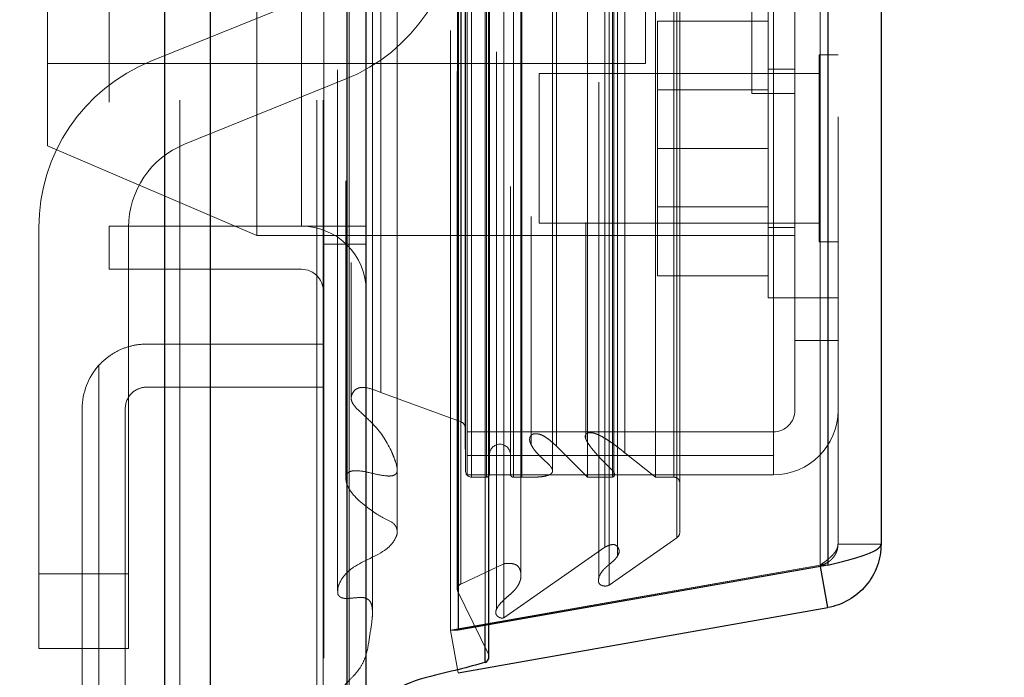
# Model space of a CAD drawing. Header units: inches. Extents: x 0.2 to 10.8, y 0.2 to 8.2.
# Tile 23 of 98: x 1.9414 to 2.0787, y 3.1955 to 3.2872. Entities that reach past the tile are written whole.
import ezdxf

# ---------------------------------------------------------------- set-up
doc = ezdxf.new("R2010")
doc.units = ezdxf.units.IN
doc.header["$MEASUREMENT"] = 0
doc.linetypes.add('HIDDEN', pattern=[0.07500000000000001, 0.05, -0.025])
doc.layers.add('DIMENSIONS', color=140, linetype='Continuous')
doc.layers.add('SLD-0', color=179, linetype='Continuous')
doc.styles.add('SLDTEXTSTYLE0', font='TXT', dxfattribs={"width": 0.7})
doc.dimstyles.new('SLDDIMSTYLE1', dxfattribs={"dimtxt": 0.0849609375, "dimasz": 0.13, "dimexe": 0, "dimexo": 0.0625, "dimgap": 0.021240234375, "dimtad": 0, "dimtih": 1, "dimtoh": 1, "dimlfac": 12, "dimrnd": 1e-09, "dimzin": 12, "dimdsep": 46, "dimtxsty": 'SLDTEXTSTYLE0', "dimsah": 1, "dimcen": 0.09, "dimadec": 0, "dimazin": 3, "dimtfac": 1, "dimtmove": 0, "dimatfit": 0, "dimfxl": 0, "dimfrac": 2, "dimtolj": 1, "dimtzin": 12, "dimarcsym": 0})
doc.dimstyles.new('SLDDIMSTYLE3', dxfattribs={"dimtxt": 0.18, "dimasz": 0.13, "dimexe": 0, "dimexo": 0.0625, "dimgap": 0, "dimtad": 0, "dimtih": 1, "dimtoh": 1, "dimdec": 0, "dimrnd": 1e-09, "dimzin": 0, "dimdsep": 46, "dimtxsty": 'Standard', "dimsah": 1, "dimcen": 0.09, "dimadec": 0, "dimazin": 0, "dimtfac": 0.13, "dimtdec": 0, "dimtofl": 0, "dimtmove": 0, "dimatfit": 3, "dimfxl": 0, "dimfrac": 2, "dimtolj": 1, "dimtzin": 0, "dimarcsym": 0})

# ---------------------------------------------------------------- blocks, each defined once
blk = doc.blocks.new('_D_8')
at = {"layer": 'DIMENSIONS'}
for p, q in [((1.837879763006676, 3.250441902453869), (1.837879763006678, 2.891018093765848)), ((1.98971309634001, 3.125962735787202), (1.989713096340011, 2.891018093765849)), ((1.837879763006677, 3.016018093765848), (1.587879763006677, 3.016018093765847)), ((1.98971309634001, 3.016018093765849), (2.195898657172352, 3.01601809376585)), ((2.311022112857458, 3.01601808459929), (2.282492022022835, 3.01601808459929)), ((2.282492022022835, 3.01601808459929), (2.282492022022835, 2.880987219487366)), ((2.563491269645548, 3.01601808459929), (2.592021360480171, 3.01601808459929)), ((2.592021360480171, 3.01601808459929), (2.592021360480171, 2.880987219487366)), ((2.282492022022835, 2.880987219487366), (2.311022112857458, 2.880987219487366)), ((2.592021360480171, 2.880987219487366), (2.563491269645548, 2.880987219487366))]:
    blk.add_line(p, q, dxfattribs=at)
for points in [[(1.837879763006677, 3.016018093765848), (1.707879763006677, 3.036018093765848), (1.707879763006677, 2.996018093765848)], [(1.98971309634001, 3.016018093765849), (2.11971309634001, 2.996018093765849), (2.11971309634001, 3.036018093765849)]]:
    blk.add_solid(points, dxfattribs=at)
at = {"layer": 'DIMENSIONS', "char_height": 0.08333333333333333, "attachment_point": 1, "style": 'SLDTEXTSTYLE0'}
for s, insert in [('1.82', (2.311022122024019, 3.142460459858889)), ('46.3', (2.311022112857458, 2.98840953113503))]:
    blk.add_mtext(s, dxfattribs=dict(at, insert=insert))
blk = doc.blocks.new('_D_9')
at = {"layer": 'DIMENSIONS'}
for p, q in [((1.659401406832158, 3.321796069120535), (1.659401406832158, 3.571796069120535)), ((1.766525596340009, 3.321796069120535), (1.534401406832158, 3.321796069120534)), ((1.659401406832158, 2.982273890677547), (1.659401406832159, 3.169962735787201)), ((1.163911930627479, 2.982273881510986), (1.135381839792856, 2.982273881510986)), ((1.135381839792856, 2.982273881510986), (1.135381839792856, 2.847243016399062)), ((1.416381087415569, 2.982273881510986), (1.444911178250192, 2.982273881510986)), ((1.444911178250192, 2.982273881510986), (1.444911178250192, 2.847243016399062)), ((1.569544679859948, 2.982273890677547), (1.659401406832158, 2.982273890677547)), ((1.135381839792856, 2.847243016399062), (1.163911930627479, 2.847243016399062)), ((1.444911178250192, 2.847243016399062), (1.416381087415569, 2.847243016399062))]:
    blk.add_line(p, q, dxfattribs=at)
for points in [[(1.659401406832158, 3.321796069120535), (1.679401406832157, 3.451796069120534), (1.639401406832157, 3.451796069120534)], [(1.659401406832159, 3.169962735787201), (1.639401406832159, 3.039962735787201), (1.679401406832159, 3.039962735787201)]]:
    blk.add_solid(points, dxfattribs=at)
at = {"layer": 'DIMENSIONS', "char_height": 0.08333333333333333, "attachment_point": 1, "style": 'SLDTEXTSTYLE0'}
for s, insert in [('1.82', (1.16391193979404, 3.108716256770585)), ('46.3', (1.163911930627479, 2.954665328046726))]:
    blk.add_mtext(s, dxfattribs=dict(at, insert=insert))

msp = doc.modelspace()

# ---------------------------------------------------------------- linework, layer by layer
at = {"layer": 'SLD-0', "linetype": 'Continuous', "lineweight": 25}
for p, q in [((1.96163712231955, 3.175962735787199), (1.96163712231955, 5.121792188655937)), ((1.968001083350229, 3.175962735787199), (1.968001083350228, 5.120611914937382)), ((1.987077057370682, 3.175962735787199), (1.987077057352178, 5.111638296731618)), ((1.989713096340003, 3.175962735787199), (1.989713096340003, 5.111379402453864)), ((2.002516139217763, 5.0856752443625), (2.002516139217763, 3.202067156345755)), ((2.054037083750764, 5.076590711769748), (2.054037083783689, 3.211151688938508)), ((2.061474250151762, 5.073645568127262), (2.061474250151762, 3.214096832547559)), ((2.054037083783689, 3.211151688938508), (2.002516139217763, 3.202067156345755)), ((2.054037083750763, 3.205233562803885), (2.053025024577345, 3.210973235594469)), ((2.002516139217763, 3.196149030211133), (2.054037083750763, 3.205233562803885)), ((2.002516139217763, 3.202067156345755), (2.00244670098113, 3.202067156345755)), ((2.00631636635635, 3.19759991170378), (2.00631636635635, 3.202737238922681)), ((2.006825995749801, 3.198367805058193), (2.006825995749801, 3.20282710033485))]:
    msp.add_line(p, q, dxfattribs=at)
at = {"layer": 'SLD-0', "linetype": 'HIDDEN', "lineweight": 18}
for p, q in [((1.96163712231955, 5.121792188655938), (1.96163712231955, 3.175962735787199)), ((1.96163712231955, 5.121792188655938), (1.96163712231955, 3.175962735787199)), ((1.96163712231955, 3.175962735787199), (1.96163712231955, 5.121792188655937)), ((1.96375844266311, 3.175962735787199), (1.96375844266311, 5.120611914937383)), ((1.96375844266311, 3.175962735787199), (1.96375844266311, 5.120611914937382)), ((1.968001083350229, 3.175962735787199), (1.968001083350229, 5.120611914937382)), ((1.982834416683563, 3.175962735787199), (1.982834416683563, 5.111638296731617)), ((1.982834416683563, 3.175962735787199), (1.982834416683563, 5.111638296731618)), ((1.983713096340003, 3.175962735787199), (1.983713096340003, 5.111379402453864)), ((1.987077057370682, 3.175962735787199), (1.987077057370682, 5.111638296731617)), ((1.98733128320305, 3.189596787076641), (1.98733128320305, 5.098145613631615)), ((2.006741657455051, 3.198733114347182), (2.006741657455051, 5.089009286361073)), ((2.006741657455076, 3.198733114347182), (2.006741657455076, 5.089009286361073)), ((2.001474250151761, 5.0856752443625), (2.001474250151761, 3.202067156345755)), ((2.00631636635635, 3.202737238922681), (2.00631636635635, 5.085005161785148)), ((2.006825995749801, 3.20282710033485), (2.006825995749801, 5.08491530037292)), ((2.008879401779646, 3.20380176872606), (2.008879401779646, 5.083940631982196)), ((1.990586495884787, 3.204555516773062), (1.990586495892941, 5.083191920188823)), ((1.990586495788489, 3.204563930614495), (1.990586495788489, 5.083190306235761)), ((2.007887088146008, 5.082694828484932), (2.007887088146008, 3.205018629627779)), ((2.002413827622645, 5.079981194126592), (2.002413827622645, 3.207761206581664)), ((2.002440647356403, 3.207551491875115), (2.002440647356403, 5.08019090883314)), ((2.002892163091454, 3.208515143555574), (2.002892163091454, 5.079227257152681)), ((2.002892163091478, 3.208515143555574), (2.002892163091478, 5.079227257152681)), ((2.023553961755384, 3.208365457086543), (2.023553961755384, 5.079376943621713)), ((2.011277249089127, 3.209706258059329), (2.011277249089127, 5.078038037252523)), ((2.022122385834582, 5.078452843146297), (2.022122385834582, 3.209293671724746)), ((2.052995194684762, 5.076590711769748), (2.052995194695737, 3.211151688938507)), ((2.052995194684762, 3.211151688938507), (2.052995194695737, 5.076590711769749)), ((2.054037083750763, 3.211151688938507), (2.054037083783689, 5.076590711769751)), ((2.008910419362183, 3.211348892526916), (2.008910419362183, 5.076393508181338)), ((2.024734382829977, 3.212398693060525), (2.024734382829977, 5.075347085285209)), ((2.022969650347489, 3.213667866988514), (2.022969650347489, 5.074074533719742)), ((2.032986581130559, 3.214970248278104), (2.032986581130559, 5.072772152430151)), ((2.055474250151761, 5.073645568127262), (2.055474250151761, 3.21409683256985)), ((1.994023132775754, 3.215828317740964), (1.994023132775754, 5.071889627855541)), ((2.033419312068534, 3.215700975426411), (2.033419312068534, 5.072041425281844)), ((2.004406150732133, 3.223418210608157), (2.004406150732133, 5.064324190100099)), ((2.004406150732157, 3.223418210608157), (2.004406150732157, 5.064324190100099)), ((2.00647977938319, 5.064324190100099), (2.00647977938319, 3.223418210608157)), ((2.006479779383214, 3.223418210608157), (2.006479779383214, 5.064324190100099)), ((2.01022977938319, 3.223418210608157), (2.01022977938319, 5.064324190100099)), ((2.010229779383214, 5.064324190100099), (2.010229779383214, 3.223418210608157)), ((2.011402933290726, 3.223418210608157), (2.011402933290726, 5.064324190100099)), ((2.020573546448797, 3.223418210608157), (2.020573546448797, 5.064324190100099)), ((2.024018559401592, 3.223418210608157), (2.024018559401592, 5.064324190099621)), ((2.030053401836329, 3.223418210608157), (2.030053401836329, 5.064324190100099)), ((2.0325859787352, 3.223418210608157), (2.0325859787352, 5.064324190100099)), ((2.032585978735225, 3.223418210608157), (2.032585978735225, 5.064324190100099)), ((2.003563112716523, 3.224251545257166), (2.003563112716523, 5.063490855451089)), ((2.003563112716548, 3.224251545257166), (2.003563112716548, 5.063490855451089)), ((2.006896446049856, 3.223834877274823), (2.006896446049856, 5.063907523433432)), ((2.009813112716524, 5.063907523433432), (2.009813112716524, 3.223834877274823)), ((2.015701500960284, 3.224334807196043), (2.015701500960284, 5.06344901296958)), ((2.024230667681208, 3.224082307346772), (2.024230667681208, 5.06366303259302)), ((2.00380758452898, 3.226412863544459), (2.00380758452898, 5.061329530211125)), ((2.016248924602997, 3.227713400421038), (2.016248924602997, 5.060029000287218)), ((2.016248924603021, 3.227713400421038), (2.016248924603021, 5.060029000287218)), ((2.02574515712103, 3.226784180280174), (2.02574515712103, 5.060958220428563)), ((2.012693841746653, 5.059758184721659), (2.012693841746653, 3.227969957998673)), ((2.020304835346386, 5.058928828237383), (2.020304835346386, 3.228814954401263)), ((2.00349272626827, 3.23033139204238), (2.00349272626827, 5.057411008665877)), ((2.003492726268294, 3.23033139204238), (2.003492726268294, 5.057411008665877)), ((2.002945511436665, 3.231104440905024), (2.002945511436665, 5.056637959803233)), ((2.002945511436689, 3.231104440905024), (2.002945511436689, 5.056637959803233)), ((1.987619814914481, 5.053326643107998), (1.987619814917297, 3.234429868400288)), ((1.991753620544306, 3.235194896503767), (1.991753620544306, 5.052547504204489)), ((1.980713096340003, 3.258379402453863), (1.980713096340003, 5.029296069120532)), ((1.980713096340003, 3.258379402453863), (1.980713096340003, 5.029296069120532)), ((1.980713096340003, 3.258379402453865), (1.980713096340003, 5.029296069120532)), ((1.980713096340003, 3.258379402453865), (1.980713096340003, 5.029296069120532)), ((1.95387976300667, 3.575671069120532), (1.95387976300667, 3.258379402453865)), ((1.974474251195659, 3.257107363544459), (1.974474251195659, 3.398774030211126)), ((1.945307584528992, 3.269607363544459), (1.945307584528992, 3.386274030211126)), ((2.028640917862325, 3.281065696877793), (2.028640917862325, 3.374815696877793)), ((2.043474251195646, 3.276874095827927), (2.043474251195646, 3.333290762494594)), ((2.046474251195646, 3.226412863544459), (2.046474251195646, 3.296412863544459)), ((2.049474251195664, 3.242482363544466), (2.049474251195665, 3.296412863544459)), ((1.959712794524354, 3.281398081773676), (1.982105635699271, 3.290454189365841)), ((2.04572425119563, 3.290065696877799), (2.045724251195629, 3.269232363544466)), ((2.045724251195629, 3.286982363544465), (2.030307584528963, 3.286982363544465)), ((2.030307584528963, 3.286982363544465), (2.030307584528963, 3.269232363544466)), ((2.052870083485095, 3.282253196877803), (2.052870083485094, 3.269232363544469)), ((2.055474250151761, 3.282253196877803), (2.052870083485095, 3.282253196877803)), ((1.945307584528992, 3.281065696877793), (2.028640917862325, 3.281065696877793)), ((2.04947425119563, 3.280274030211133), (2.04572425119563, 3.280274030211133)), ((1.986792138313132, 3.278865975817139), (1.964399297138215, 3.269809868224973)), ((2.013807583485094, 3.279649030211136), (2.013807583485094, 3.269232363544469)), ((2.052870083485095, 3.279649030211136), (2.013807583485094, 3.279649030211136)), ((2.04572425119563, 3.277394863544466), (2.030307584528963, 3.277394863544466)), ((2.043474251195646, 3.276874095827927), (2.049474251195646, 3.276874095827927)), ((1.945307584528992, 3.269607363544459), (1.974474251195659, 3.257107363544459)), ((2.013807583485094, 3.269232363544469), (2.013807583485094, 3.258815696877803)), ((2.045724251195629, 3.269232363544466), (2.030307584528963, 3.269232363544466)), ((2.030307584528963, 3.269232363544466), (2.030307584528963, 3.251482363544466)), ((2.045724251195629, 3.269232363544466), (2.04572425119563, 3.248399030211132)), ((2.052870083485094, 3.269232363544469), (2.052870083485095, 3.256211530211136)), ((2.030307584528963, 3.261069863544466), (2.04572425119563, 3.261069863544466)), ((1.944085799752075, 3.209959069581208), (1.944085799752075, 3.258221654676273)), ((1.95387976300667, 3.252379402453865), (1.95387976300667, 3.258379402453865)), ((1.95387976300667, 3.258379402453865), (1.980713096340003, 3.258379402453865)), ((1.956585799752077, 3.258221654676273), (1.956585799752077, 3.209959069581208)), ((1.980713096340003, 3.258379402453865), (1.983713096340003, 3.258379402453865)), ((1.983713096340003, 3.258379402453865), (1.989713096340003, 3.258379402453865)), ((2.013807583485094, 3.258815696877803), (2.052870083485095, 3.258815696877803)), ((2.04572425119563, 3.258190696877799), (2.04947425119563, 3.258190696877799)), ((1.974474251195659, 3.257107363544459), (2.049474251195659, 3.257107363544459)), ((1.983713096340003, 3.255879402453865), (1.989713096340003, 3.255879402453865)), ((2.052870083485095, 3.256211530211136), (2.055474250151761, 3.256211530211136)), ((1.980713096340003, 3.252379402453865), (1.95387976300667, 3.252379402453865)), ((2.045724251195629, 3.251482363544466), (2.030307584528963, 3.251482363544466)), ((2.04572425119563, 3.248399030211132), (2.04947425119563, 3.248399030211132)), ((2.049474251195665, 3.248399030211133), (2.055474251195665, 3.248399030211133)), ((1.959129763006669, 3.241962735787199), (1.983713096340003, 3.241962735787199)), ((2.049474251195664, 3.242482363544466), (2.055474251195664, 3.242482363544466)), ((2.049474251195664, 3.232732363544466), (2.049474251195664, 3.242482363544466)), ((1.952463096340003, 3.177713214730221), (1.952463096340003, 3.239008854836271)), ((1.952463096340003, 3.239008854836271), (1.952463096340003, 3.177713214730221)), ((1.983713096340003, 3.235962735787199), (1.959129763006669, 3.235962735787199)), ((1.991753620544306, 3.235194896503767), (2.002945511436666, 3.231104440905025)), ((1.987619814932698, 3.234425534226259), (1.98761981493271, 3.234416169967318)), ((1.950129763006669, 3.232962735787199), (1.950129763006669, 3.184962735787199)), ((1.956129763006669, 3.232962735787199), (1.956129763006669, 3.184962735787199)), ((2.00349272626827, 3.23033139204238), (2.003563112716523, 3.224251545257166)), ((2.003807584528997, 3.229732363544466), (2.046474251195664, 3.229732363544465)), ((2.012693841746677, 3.227969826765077), (2.012693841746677, 3.227959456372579)), ((2.016248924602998, 3.227713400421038), (2.020573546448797, 3.223418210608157)), ((2.025745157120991, 3.226784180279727), (2.03005340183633, 3.223418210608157)), ((2.00380758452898, 3.226412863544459), (2.046474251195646, 3.226412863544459)), ((2.003807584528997, 3.226412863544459), (2.003807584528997, 3.223732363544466)), ((2.046474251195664, 3.226412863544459), (2.046474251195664, 3.223732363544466)), ((2.003807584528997, 3.223732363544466), (2.046474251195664, 3.223732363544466)), ((2.015701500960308, 3.224317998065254), (2.015701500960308, 3.224334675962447)), ((2.024230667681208, 3.223418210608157), (2.024230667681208, 3.224082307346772)), ((2.004406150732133, 3.223418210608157), (2.00647977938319, 3.223418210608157)), ((2.01022977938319, 3.223418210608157), (2.011402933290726, 3.223418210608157)), ((2.020573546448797, 3.223418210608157), (2.024018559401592, 3.223418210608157)), ((2.030053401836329, 3.223418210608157), (2.0325859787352, 3.223418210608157)), ((2.03298658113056, 3.214970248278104), (2.023553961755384, 3.208365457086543)), ((2.02296965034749, 3.213667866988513), (2.008879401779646, 3.20380176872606)), ((2.055474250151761, 3.21409683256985), (2.061474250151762, 3.214096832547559)), ((2.024734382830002, 3.212394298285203), (2.024734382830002, 3.212398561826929)), ((2.052995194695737, 3.211151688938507), (2.001474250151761, 3.202067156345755)), ((2.001474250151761, 3.202057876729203), (2.052995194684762, 3.211142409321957)), ((2.008910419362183, 3.211348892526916), (2.002892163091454, 3.208515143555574)), ((2.054037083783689, 3.211151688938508), (2.052995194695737, 3.211151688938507)), ((2.053025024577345, 3.210973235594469), (2.052995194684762, 3.211142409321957)), ((1.944085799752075, 3.199542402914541), (1.944085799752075, 3.209959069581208)), ((1.956585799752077, 3.209959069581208), (1.944085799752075, 3.209959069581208)), ((1.956585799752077, 3.209959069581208), (1.944085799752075, 3.209959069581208)), ((1.956585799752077, 3.209959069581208), (1.956585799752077, 3.199542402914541)), ((2.022122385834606, 3.20929354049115), (2.022122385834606, 3.209289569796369)), ((2.002440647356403, 3.207551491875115), (2.006741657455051, 3.198733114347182)), ((2.00244670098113, 3.202067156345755), (2.001474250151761, 3.202067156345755)), ((2.002516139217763, 3.196149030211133), (2.001474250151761, 3.202057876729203)), ((1.956585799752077, 3.199542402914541), (1.944085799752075, 3.199542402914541))]:
    msp.add_line(p, q, dxfattribs=at)
at = {"layer": 'SLD-0', "linetype": 'HIDDEN', "lineweight": 18, "flags": 128}
for points in [[(1.983824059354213, 5.098202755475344), (1.983823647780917, 4.15896709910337), (1.983824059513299, 3.1895398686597)], [(1.985723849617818, 5.080161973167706), (1.98572372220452, 4.15896709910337), (1.985723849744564, 3.207582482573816)], [(1.9940231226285, 3.215829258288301), (1.994022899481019, 4.066633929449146), (1.994023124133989, 5.071913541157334)], [(1.986894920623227, 5.064705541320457), (1.986894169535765, 4.15896709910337), (1.986894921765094, 3.223054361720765)], [(1.986894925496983, 5.064704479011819), (1.98689428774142, 4.182483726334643), (1.986894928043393, 3.223037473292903)], [(1.994010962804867, 3.224741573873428), (1.994011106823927, 4.12875704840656), (1.994010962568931, 5.062999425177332)]]:
    msp.add_lwpolyline(points, dxfattribs=at)
at = {"layer": 'SLD-0', "linetype": 'HIDDEN', "lineweight": 18}
for centre, radius, start, end in [((1.97741913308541, 3.302042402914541), 0.02500000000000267, 292.0193813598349, 0), ((1.969085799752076, 3.258221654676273), 0.02500000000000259, 112.0193813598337, 180), ((1.969085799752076, 3.258221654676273), 0.01249999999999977, 112.0193813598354, 180), ((1.980713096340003, 3.249379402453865), 0.009000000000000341, 0, 90), ((1.980713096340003, 3.249379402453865), 0.003000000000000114, 0, 90), ((1.95912976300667, 3.232962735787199), 0.009000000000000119, 137.7945535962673, 180), ((2.046474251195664, 3.232732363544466), 0.003000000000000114, 270.0000000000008, 0), ((2.046474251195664, 3.232732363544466), 0.009000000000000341, 270.0000000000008, 0), ((2.002659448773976, 3.230321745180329), 0.0008333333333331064, 0.6632841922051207, 69.92345722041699), ((2.00835477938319, 3.226543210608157), 0.001458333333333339, 0, 180), ((2.004406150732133, 3.22426130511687), 0.000843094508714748, 180.6632841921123, 270.0000000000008), ((2.00647977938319, 3.223834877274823), 0.0004166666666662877, 270.0000000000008, 0), ((2.01022977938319, 3.223834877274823), 0.0004166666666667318, 180, 270.0000000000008), ((2.0325859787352, 3.222584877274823), 0.0008333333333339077, 0, 90), ((2.0325859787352, 3.215700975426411), 0.0008333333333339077, 298.7326247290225, 0), ((2.003247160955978, 3.207761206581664), 0.0008333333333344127, 115.2138142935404, 194.5756249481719), ((2.005992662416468, 3.198367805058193), 0.0008333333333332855, 0, 25.9999999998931)]:
    msp.add_arc(centre, radius, start, end, dxfattribs=at)
at = {"layer": 'SLD-0', "linetype": 'Continuous', "lineweight": 25}
msp.add_arc((2.005992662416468, 3.198367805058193), 0.0008333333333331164, 292.857760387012, 0, dxfattribs=at)
at = {"layer": 'SLD-0', "linetype": 'HIDDEN', "lineweight": 18}
for points, knots in [([(1.952463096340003, 3.239008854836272), (1.952889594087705, 3.239479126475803), (1.953357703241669, 3.239896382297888), (1.954373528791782, 3.240628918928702), (1.954928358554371, 3.240946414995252), (1.956072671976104, 3.24145067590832), (1.956664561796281, 3.241641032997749), (1.957886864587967, 3.241898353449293), (1.958509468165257, 3.241962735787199), (1.959129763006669, 3.241962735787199)], [0, 0, 0, 0, 0.25, 0.25, 0.5, 0.5, 0.75, 0.75, 1, 1, 1, 1]), ([(1.959129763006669, 3.235962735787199), (1.958739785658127, 3.235962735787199), (1.958355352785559, 3.235887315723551), (1.957631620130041, 3.235591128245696), (1.957298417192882, 3.23537108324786), (1.956461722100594, 3.234543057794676), (1.95612976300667, 3.23376144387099), (1.956129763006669, 3.232962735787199)], [0, 0, 0, 0, 0.2500000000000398, 0.2500000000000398, 0.5000000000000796, 0.5000000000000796, 1, 1, 1, 1]), ([(1.994003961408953, 3.215829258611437), (1.994009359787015, 3.215888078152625), (1.994033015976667, 3.216145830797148), (1.99388387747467, 3.216519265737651), (1.993375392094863, 3.217186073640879), (1.992146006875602, 3.217636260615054), (1.990643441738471, 3.218633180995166), (1.988932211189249, 3.219860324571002), (1.987586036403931, 3.221250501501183), (1.987001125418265, 3.222383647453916), (1.986870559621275, 3.223078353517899), (1.986893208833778, 3.223530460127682), (1.987036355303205, 3.223860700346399), (1.987183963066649, 3.224039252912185), (1.987407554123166, 3.224178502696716), (1.98781606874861, 3.224309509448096), (1.988901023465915, 3.224335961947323), (1.990481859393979, 3.223965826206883), (1.992002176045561, 3.22361229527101), (1.993017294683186, 3.223555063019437), (1.993455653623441, 3.223628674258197), (1.993706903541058, 3.223728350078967), (1.99386046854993, 3.223864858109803), (1.993970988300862, 3.224027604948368), (1.994060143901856, 3.224324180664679), (1.994029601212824, 3.22468589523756), (1.993893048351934, 3.225309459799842), (1.993641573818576, 3.226029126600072), (1.992845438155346, 3.227982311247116), (1.991391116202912, 3.230261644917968), (1.989202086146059, 3.232199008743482), (1.988167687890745, 3.233192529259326), (1.987775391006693, 3.233761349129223), (1.987594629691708, 3.234239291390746), (1.987643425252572, 3.234769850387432), (1.987854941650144, 3.235227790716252), (1.988150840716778, 3.235588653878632), (1.988474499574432, 3.235775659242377), (1.988798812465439, 3.235893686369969), (1.989289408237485, 3.235958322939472), (1.990357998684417, 3.235782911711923), (1.991151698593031, 3.235448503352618), (1.991753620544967, 3.235194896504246)], [0, 0, 0, 0, 0.005699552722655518, 0.02497596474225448, 0.03714967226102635, 0.07796369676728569, 0.1161030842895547, 0.1791883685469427, 0.2458947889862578, 0.2783752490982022, 0.2955433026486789, 0.3127859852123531, 0.3217418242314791, 0.3288548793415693, 0.3345184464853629, 0.3414173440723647, 0.3588532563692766, 0.4077646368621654, 0.4542403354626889, 0.4696557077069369, 0.4768692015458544, 0.4849635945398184, 0.4891501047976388, 0.4935847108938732, 0.5023139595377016, 0.5177679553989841, 0.5293337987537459, 0.5638336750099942, 0.5897060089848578, 0.727116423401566, 0.801934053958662, 0.8328020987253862, 0.8466239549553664, 0.8632123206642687, 0.879929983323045, 0.8970867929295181, 0.9120667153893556, 0.9189232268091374, 0.9254267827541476, 0.937063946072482, 0.9522708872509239, 1, 1, 1, 1]), ([(2.011402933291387, 3.223418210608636), (2.011702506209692, 3.223409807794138), (2.012266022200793, 3.223394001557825), (2.013058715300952, 3.223403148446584), (2.013745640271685, 3.22343508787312), (2.01432936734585, 3.22349590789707), (2.014819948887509, 3.223588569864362), (2.015230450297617, 3.22372031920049), (2.015550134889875, 3.223921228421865), (2.015732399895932, 3.224224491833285), (2.015680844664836, 3.224478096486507), (2.015553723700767, 3.224702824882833), (2.015379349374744, 3.224945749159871), (2.015092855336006, 3.225254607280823), (2.014629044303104, 3.22568469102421), (2.01406189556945, 3.226201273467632), (2.013496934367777, 3.226790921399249), (2.013041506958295, 3.227350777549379), (2.012716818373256, 3.22788303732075), (2.012493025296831, 3.228377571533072), (2.012477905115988, 3.22880114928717), (2.012591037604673, 3.229119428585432), (2.012769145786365, 3.229334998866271), (2.013030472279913, 3.229449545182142), (2.01333256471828, 3.229474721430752), (2.013680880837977, 3.229440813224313), (2.014079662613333, 3.229337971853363), (2.014538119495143, 3.229120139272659), (2.015040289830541, 3.228767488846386), (2.015640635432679, 3.228302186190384), (2.016032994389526, 3.227922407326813), (2.016248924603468, 3.227713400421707)], [0, 0, 0, 0, 0.05160017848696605, 0.09706326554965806, 0.1364041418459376, 0.170038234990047, 0.1985190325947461, 0.22342297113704, 0.2470195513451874, 0.2713163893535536, 0.2966105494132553, 0.3102882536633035, 0.3318030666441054, 0.3615707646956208, 0.3999268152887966, 0.4632548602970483, 0.5211071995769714, 0.5733358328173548, 0.6200679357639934, 0.6617528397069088, 0.6994333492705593, 0.7213754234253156, 0.7400102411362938, 0.7567370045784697, 0.7731511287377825, 0.7917149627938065, 0.8167908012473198, 0.8462062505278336, 0.8858170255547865, 0.9371607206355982, 0.9999999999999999, 0.9999999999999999, 0.9999999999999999, 0.9999999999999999]), ([(2.024018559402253, 3.223418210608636), (2.024038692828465, 3.223427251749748), (2.024092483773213, 3.223451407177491), (2.024178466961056, 3.223505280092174), (2.024277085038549, 3.223594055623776), (2.024351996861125, 3.223732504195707), (2.02432736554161, 3.223918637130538), (2.02422757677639, 3.224102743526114), (2.0240048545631, 3.224402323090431), (2.023616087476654, 3.224754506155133), (2.023144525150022, 3.225238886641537), (2.022661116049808, 3.22572701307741), (2.022188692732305, 3.226219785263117), (2.021716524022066, 3.226738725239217), (2.021248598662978, 3.227285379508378), (2.020797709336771, 3.227862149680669), (2.020476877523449, 3.228367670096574), (2.020295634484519, 3.228791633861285), (2.020210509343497, 3.229124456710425), (2.020313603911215, 3.229384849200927), (2.020490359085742, 3.229526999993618), (2.020661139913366, 3.229590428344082), (2.020872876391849, 3.229615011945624), (2.021114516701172, 3.229608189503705), (2.021374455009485, 3.22956831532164), (2.021704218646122, 3.229476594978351), (2.022115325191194, 3.229305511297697), (2.02262491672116, 3.229048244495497), (2.023196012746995, 3.228709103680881), (2.023753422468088, 3.22833784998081), (2.024265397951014, 3.227969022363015), (2.024705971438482, 3.227646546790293), (2.025099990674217, 3.227344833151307), (2.025445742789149, 3.227061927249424), (2.025648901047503, 3.226873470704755), (2.025745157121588, 3.226784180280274)], [0, 0, 0, 0, 0.004393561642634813, 0.01173838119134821, 0.02163481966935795, 0.03350566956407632, 0.04779306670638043, 0.06568677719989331, 0.08271741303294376, 0.130939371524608, 0.1816873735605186, 0.2321676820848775, 0.2822821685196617, 0.331964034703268, 0.3859283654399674, 0.4419291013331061, 0.4994657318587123, 0.5270850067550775, 0.554418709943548, 0.5825390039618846, 0.5921652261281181, 0.6028740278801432, 0.6156206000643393, 0.6301815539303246, 0.6459191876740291, 0.6630307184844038, 0.6933290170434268, 0.7305967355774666, 0.7749517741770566, 0.8266059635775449, 0.8674982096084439, 0.9053336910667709, 0.9400534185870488, 0.9715974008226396, 1, 1, 1, 1]), ([(1.994008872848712, 3.215828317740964), (1.994014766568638, 3.215799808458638), (1.994062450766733, 3.215569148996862), (1.993863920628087, 3.214989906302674), (1.993391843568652, 3.214180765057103), (1.991665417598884, 3.212516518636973), (1.98854335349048, 3.211565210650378), (1.986539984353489, 3.209697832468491), (1.985956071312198, 3.208619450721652), (1.985729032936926, 3.20796657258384), (1.985746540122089, 3.20767600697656), (1.985751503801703, 3.207593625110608)], [0, 0, 0, 0, 0.008151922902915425, 0.0659545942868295, 0.1646607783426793, 0.2580058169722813, 0.6484344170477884, 0.8120717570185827, 0.9180309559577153, 0.9767599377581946, 1, 1, 1, 1]), ([(2.023553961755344, 3.208365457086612), (2.023513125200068, 3.208344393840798), (2.023431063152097, 3.208302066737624), (2.023286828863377, 3.20826225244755), (2.023133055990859, 3.208240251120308), (2.022972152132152, 3.208237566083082), (2.022809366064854, 3.208253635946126), (2.022649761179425, 3.208288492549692), (2.022499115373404, 3.208342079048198), (2.022363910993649, 3.208414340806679), (2.022226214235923, 3.208526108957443), (2.022107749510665, 3.208724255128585), (2.022077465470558, 3.208988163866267), (2.022104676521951, 3.209266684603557), (2.022235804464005, 3.209744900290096), (2.022678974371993, 3.210485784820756), (2.023475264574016, 3.211144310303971), (2.024131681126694, 3.211701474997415), (2.02455228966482, 3.212130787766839), (2.024873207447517, 3.212599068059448), (2.025012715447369, 3.213100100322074), (2.02488010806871, 3.213551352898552), (2.024621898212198, 3.213867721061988), (2.024359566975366, 3.214006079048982), (2.024097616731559, 3.214032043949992), (2.023830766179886, 3.213995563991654), (2.023562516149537, 3.213918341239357), (2.023273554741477, 3.213804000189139), (2.023084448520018, 3.213719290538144), (2.02296965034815, 3.213667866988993)], [0, 0, 0, 0, 0.01286879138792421, 0.02586014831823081, 0.03915414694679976, 0.05280973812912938, 0.06678895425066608, 0.08099193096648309, 0.09530063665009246, 0.10963588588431, 0.1240351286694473, 0.1483514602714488, 0.1869717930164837, 0.2169893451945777, 0.249570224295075, 0.3631535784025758, 0.4986136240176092, 0.563588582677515, 0.627260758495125, 0.6891535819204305, 0.7481889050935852, 0.8066944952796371, 0.8499554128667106, 0.8739836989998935, 0.8919318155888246, 0.9150774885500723, 0.9430074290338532, 0.9654022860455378, 1, 1, 1, 1]), ([(2.055474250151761, 3.214096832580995), (2.055471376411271, 3.21402671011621), (2.055465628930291, 3.213886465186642), (2.055419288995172, 3.213676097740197), (2.055345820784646, 3.213465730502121), (2.055243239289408, 3.213255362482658), (2.055113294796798, 3.213044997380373), (2.05495707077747, 3.21283462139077), (2.054731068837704, 3.21257177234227), (2.054412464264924, 3.212256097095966), (2.053981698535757, 3.211887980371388), (2.05350624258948, 3.211519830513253), (2.053165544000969, 3.211274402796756), (2.052995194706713, 3.211151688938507)], [0, 0, 0, 0, 0.0714489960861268, 0.1428979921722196, 0.2143469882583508, 0.2857959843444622, 0.3572449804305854, 0.4286939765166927, 0.5001429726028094, 0.6251072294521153, 0.7500714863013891, 0.8750357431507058, 1, 1, 1, 1]), ([(2.052995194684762, 3.211142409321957), (2.053092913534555, 3.211162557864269), (2.05328835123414, 3.211202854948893), (2.053572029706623, 3.21129992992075), (2.053845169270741, 3.211422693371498), (2.054104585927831, 3.211572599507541), (2.054347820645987, 3.211747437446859), (2.054572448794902, 3.211945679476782), (2.054827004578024, 3.212220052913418), (2.055085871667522, 3.212589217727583), (2.055306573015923, 3.213065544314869), (2.055447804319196, 3.213573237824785), (2.05546543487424, 3.213922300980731), (2.055474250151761, 3.214096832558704)], [0, 0, 0, 0, 0.07144899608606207, 0.1428979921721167, 0.2143469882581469, 0.2857959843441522, 0.3572449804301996, 0.4286939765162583, 0.5001429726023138, 0.6251072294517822, 0.7500714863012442, 0.875035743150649, 1, 1, 1, 1]), ([(2.008879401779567, 3.203801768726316), (2.008843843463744, 3.203792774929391), (2.00877097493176, 3.203774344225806), (2.00865024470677, 3.203769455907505), (2.008523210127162, 3.203782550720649), (2.008391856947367, 3.203815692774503), (2.008260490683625, 3.203868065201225), (2.008134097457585, 3.203938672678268), (2.008018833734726, 3.204025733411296), (2.007913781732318, 3.204135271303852), (2.007805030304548, 3.204303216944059), (2.007708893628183, 3.20467808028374), (2.00793580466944, 3.205187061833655), (2.008383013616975, 3.205789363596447), (2.00898526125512, 3.206404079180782), (2.009719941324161, 3.207032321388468), (2.010313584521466, 3.207565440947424), (2.010697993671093, 3.208038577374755), (2.010945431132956, 3.20842402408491), (2.01115851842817, 3.20889233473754), (2.011290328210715, 3.209446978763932), (2.011284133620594, 3.210032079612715), (2.011157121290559, 3.210579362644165), (2.010922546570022, 3.210961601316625), (2.010623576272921, 3.211197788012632), (2.010259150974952, 3.211332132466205), (2.009840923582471, 3.211394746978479), (2.009380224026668, 3.211404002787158), (2.009068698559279, 3.211367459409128), (2.008910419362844, 3.211348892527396)], [0, 0, 0, 0, 0.008015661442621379, 0.01642624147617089, 0.02548130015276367, 0.03532265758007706, 0.0459683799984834, 0.05731829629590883, 0.06918684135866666, 0.0815497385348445, 0.09716460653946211, 0.1262066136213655, 0.1938647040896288, 0.2508569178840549, 0.3344528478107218, 0.418795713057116, 0.5010146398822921, 0.5361129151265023, 0.5786151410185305, 0.6281782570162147, 0.6848127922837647, 0.7500089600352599, 0.8064906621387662, 0.847752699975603, 0.874819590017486, 0.9022650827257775, 0.9327237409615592, 0.9658184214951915, 1, 1, 1, 1]), ([(1.987331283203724, 3.189596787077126), (1.986753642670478, 3.189360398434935), (1.985975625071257, 3.189042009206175), (1.98498470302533, 3.188740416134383), (1.984511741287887, 3.188660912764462), (1.98421904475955, 3.188663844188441), (1.984078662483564, 3.188690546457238), (1.983984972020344, 3.188726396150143), (1.98390840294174, 3.188782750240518), (1.98382789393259, 3.188884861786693), (1.983746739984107, 3.189133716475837), (1.983809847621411, 3.189573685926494), (1.984200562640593, 3.190641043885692), (1.984970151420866, 3.192163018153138), (1.986078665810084, 3.19380789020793), (1.987317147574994, 3.195051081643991), (1.988390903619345, 3.196170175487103), (1.989253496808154, 3.197404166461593), (1.989916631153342, 3.199142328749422), (1.990174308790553, 3.201343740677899), (1.990537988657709, 3.203264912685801), (1.990594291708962, 3.204495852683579), (1.990573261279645, 3.20499200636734), (1.990503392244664, 3.205483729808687), (1.990376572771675, 3.205960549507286), (1.990078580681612, 3.206318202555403), (1.98975620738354, 3.206507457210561), (1.989319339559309, 3.206658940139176), (1.988438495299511, 3.206641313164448), (1.987598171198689, 3.206526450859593), (1.986871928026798, 3.206500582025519), (1.986516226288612, 3.206534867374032), (1.986231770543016, 3.206629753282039), (1.98605875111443, 3.206731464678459), (1.985983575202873, 3.206791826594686), (1.985953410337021, 3.206819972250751), (1.98593967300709, 3.20683370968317), (1.985933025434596, 3.206840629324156), (1.985925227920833, 3.206848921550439), (1.985907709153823, 3.206868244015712), (1.985848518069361, 3.206942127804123), (1.985727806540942, 3.207175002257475), (1.985746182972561, 3.207412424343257), (1.985759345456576, 3.207582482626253)], [0, 0, 0, 0, 0.05617059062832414, 0.07565554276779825, 0.09065082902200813, 0.09695563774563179, 0.09999707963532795, 0.1029620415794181, 0.10594796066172, 0.1091220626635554, 0.116401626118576, 0.1354851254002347, 0.1611625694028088, 0.2487171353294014, 0.3269021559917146, 0.3775527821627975, 0.4309324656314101, 0.4864047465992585, 0.5416014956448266, 0.6453635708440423, 0.7479807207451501, 0.7724915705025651, 0.792224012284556, 0.8073643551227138, 0.8315995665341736, 0.8481259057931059, 0.8568217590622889, 0.8663209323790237, 0.88793380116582, 0.9292123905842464, 0.9390262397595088, 0.949020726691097, 0.9593515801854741, 0.9651388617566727, 0.9676646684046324, 0.9687724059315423, 0.9692592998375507, 0.9696416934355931, 0.9697297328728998, 0.9704716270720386, 0.9725565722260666, 0.9803430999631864, 1, 1, 1, 1])]:
    msp.add_open_spline(points, degree=3, knots=knots, dxfattribs=at)
at = {"layer": 'SLD-0', "linetype": 'Continuous', "lineweight": 25}
for points, knots in [([(2.054037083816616, 3.211151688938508), (2.05506837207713, 3.211397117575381), (2.05606735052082, 3.211642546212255), (2.057881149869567, 3.212133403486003), (2.058695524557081, 3.212378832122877), (2.060041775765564, 3.212869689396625), (2.060573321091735, 3.213115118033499), (2.061289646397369, 3.213605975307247), (2.061474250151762, 3.21385140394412), (2.061474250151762, 3.214096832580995)], [0, 0, 0, 0, 0.25, 0.25, 0.5, 0.5, 0.75, 0.75, 1, 1, 1, 1]), ([(2.061474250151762, 3.214096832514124), (2.061474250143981, 3.2130496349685), (2.061289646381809, 3.212002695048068), (2.060573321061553, 3.210034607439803), (2.060041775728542, 3.209113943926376), (2.058695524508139, 3.20750954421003), (2.057881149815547, 3.206826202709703), (2.05606735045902, 3.205779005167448), (2.055068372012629, 3.205415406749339), (2.054037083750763, 3.205233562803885)], [0, 0, 0, 0, 0.25, 0.25, 0.5, 0.5, 0.75, 0.75, 1, 1, 1, 1]), ([(2.006316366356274, 3.197599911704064), (2.005100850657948, 3.197262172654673), (2.00353289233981, 3.196826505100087), (1.999996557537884, 3.195982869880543), (1.995831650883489, 3.195065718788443), (1.992230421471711, 3.192983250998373), (1.990321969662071, 3.191729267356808), (1.989791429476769, 3.191349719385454), (1.989713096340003, 3.191293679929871)], [0, 0, 0, 0, 0.2048192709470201, 0.264207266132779, 0.5877581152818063, 0.8815774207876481, 0.9825151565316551, 0.9999999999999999, 0.9999999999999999, 0.9999999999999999, 0.9999999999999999])]:
    msp.add_open_spline(points, degree=3, knots=knots, dxfattribs=at)

# ---------------------------------------------------------------- dimensions: what is measured, and where the dimension line sits
at = {"layer": 'DIMENSIONS'}
for base, p1, p2, angle, picture, middle in [((1.659401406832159, 3.169962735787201), (1.816525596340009, 3.321796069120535), (1.963759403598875, 3.169962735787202), 90.0000000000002, '_D_9', (1.65940140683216, 2.982273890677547)), ((1.98971309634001, 3.016018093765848), (1.837879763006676, 3.300441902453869), (1.98971309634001, 3.175962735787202), 1.675813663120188e-13, '_D_8', (2.437256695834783, 3.01601809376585))]:
    dim = msp.add_linear_dim(base=base, p1=p1, p2=p2, angle=angle, dimstyle='SLDDIMSTYLE1', dxfattribs=at)
    dim.commit()
    dim.dimension.update_dxf_attribs({"geometry": picture, "text_midpoint": middle, "dimtype": 160})

# ---------------------------------------------------------------- leaders
msp.add_leader([(1.844756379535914, 3.310739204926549), (2.02710200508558, 2.57757456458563), (1.954662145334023, 2.57757456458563)], dimstyle='SLDDIMSTYLE3', dxfattribs=at)

doc.saveas('drawing.dxf')
